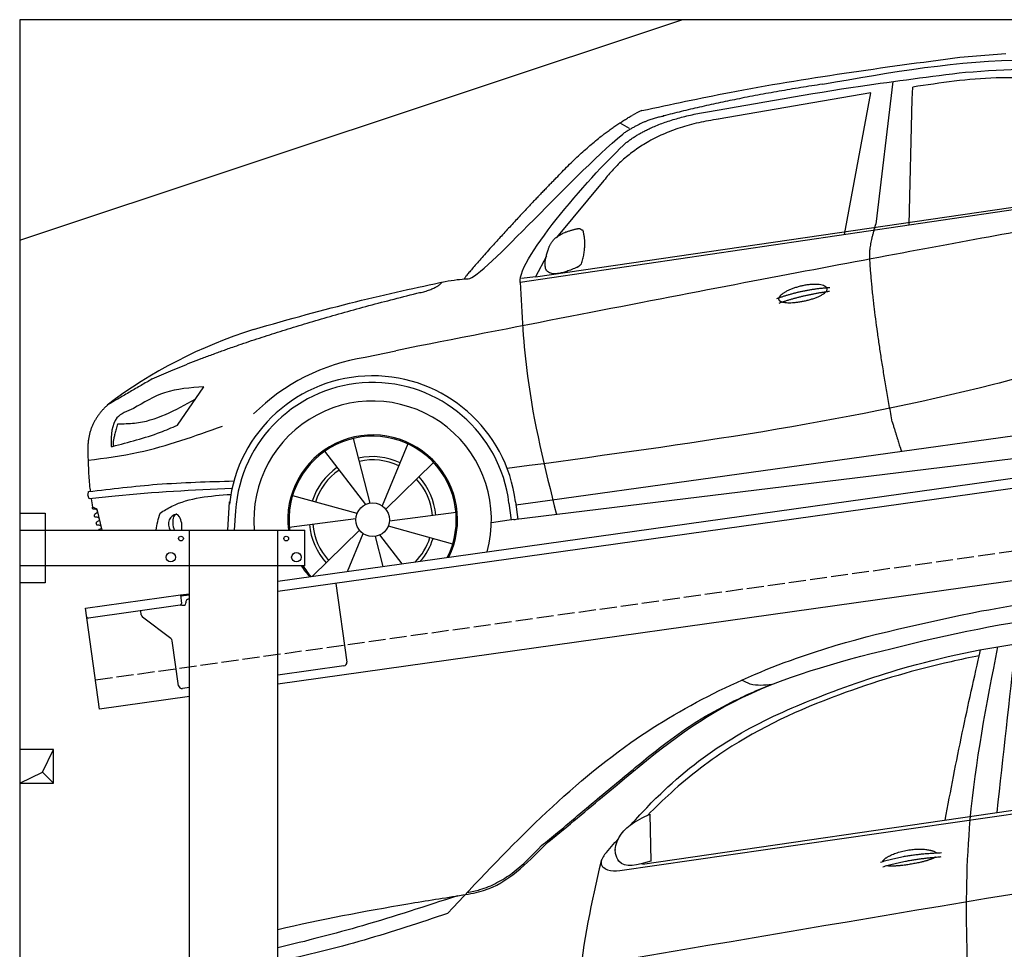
# Model space of a CAD drawing. Extents: x 524 to 6324, y 115 to 5440.
# Tile 2 of 3: x 524 to 3424, y 2701 to 5440. Entities that reach past the tile are written whole.
import ezdxf

# ---------------------------------------------------------------- set-up
doc = ezdxf.new("R2010")
doc.units = 0
doc.header["$LTSCALE"] = 10
doc.header["$MEASUREMENT"] = 0
doc.linetypes.add('GEN3', pattern=[6.25, 5, -1.25])
doc.layers.get('0').update_dxf_attribs({"linetype": 'CONTINUOUS'})
for name, color, linetype in [('3', 6, 'GEN3'), ('BREAKTHROUGH', 1, 'CONTINUOUS'), ('CAR', 1, 'CONTINUOUS')]:
    doc.layers.add(name, color=color, linetype=linetype)
doc.layers.add('AM_0', color=7, linetype='CONTINUOUS', lineweight=30)

# ---------------------------------------------------------------- blocks, each defined once
blk = doc.blocks.new('car_150_')
at = {"layer": 'CAR'}
for p, q in [((6993.7, 5277.2), (7129.2, 5288.8)), ((6796.4, 5203.8), (6750.1, 4783)), ((6731.9, 5170.4), (6283.3, 5089.2)), ((6657.9, 4752.4), (6731.9, 5170.4)), ((6853.7, 5152.6), (6855.4, 5188)), ((6848, 4782.8), (6853.7, 5152.6)), ((5993.7, 5075.5), (6021.3, 5060)), ((5703.5, 4603.8), (7806, 4931.3)), ((5748.6, 4619.9), (7887.1, 4949.3)), ((5948.1, 4905.6), (5809.7, 4736.5)), ((5780.5, 4681.2), (5748.6, 4619.9)), ((5748.6, 4619.9), (5707.7, 4614.5)), ((5249.2, 4379.1), (5338.8, 4399.4)), ((4697.5, 4174.8), (4774.2, 4288.5)), ((7646, 4233.7), (5761.2, 3956.2)), ((5689.3, 3904.2), (7721.3, 4169.7)), ((5267.2, 3949.5), (5216.9, 4139.6)), ((5377, 4125.1), (5302.6, 3941.6)), ((5131.5, 4101.3), (5253.2, 3945.1)), ((5313.4, 3931.7), (5452.9, 4070.3)), ((5734.4, 4063.7), (5670.2, 4054.4)), ((4848.5, 3866.9), (4853.3, 3950.1)), ((5228.7, 3918.3), (5038.9, 3969.8)), ((5676.1, 3953), (5682.6, 3903)), ((5695.3, 3956.7), (5702.3, 3904.6)), ((5761.2, 3956.2), (5696.7, 3946.7)), ((4463, 3925.5), (4449.3, 3931.7)), ((4478.1, 3864), (4463, 3925.5)), ((4871, 3924.2), (4867.7, 3867.1)), ((5520.5, 3924.4), (5324.3, 3897.1)), ((5029.4, 3876.7), (5225.5, 3904)), ((5689.3, 3904.2), (5624.9, 3894.7)), ((5693.6, 3903), (5693.4, 3904.4)), ((5236.4, 3869.4), (5098.3, 3732.1)), ((5201.8, 3747.5), (5247.2, 3859.5)), ((5321.2, 3882.8), (5511, 3831.3)), ((5282.7, 3851.6), (5306.1, 3763)), ((5362.6, 3771.4), (5296.6, 3856))]:
    blk.add_line(p, q, dxfattribs=at)
blk.add_circle((5274.9, 3900.5), 49.6, dxfattribs=at)
for centre, radius, start, end in [((6122, 4949.8), 174.5, 111.2882, 121.9546), ((5356.2, 3104.6), 1422.1, 107.8766, 127.519), ((5347.7, 3787.7), 599.5, 99.4563, 135.2463), ((5274.9, 3900.5), 424.2, 7.6054, 174.1435), ((5274.9, 3900.5), 404.6, 7.4461, 176.652), ((5274.9, 3900.5), 350, 344.7595, 185.4081), ((5274.9, 3900.5), 250, 334.2204, 187.3999), ((5274.9, 3900.5), 246.4, 333.6424, 187.5031), ((5274.9, 3900.5), 186.2, 64.7762, 103.2667), ((5274.9, 3900.5), 176.5, 64.6018, 103.1816), ((5274.9, 3900.5), 186.2, 124.7762, 163.2667), ((5274.9, 3900.5), 176.5, 124.6018, 163.1816), ((5274.9, 3900.5), 176.5, 4.6018, 43.1816), ((5274.9, 3900.5), 186.2, 4.7762, 43.2667), ((5274.9, 3900.5), 176.5, 184.6018, 223.1816), ((5274.9, 3900.5), 186.2, 184.7762, 223.2667), ((5274.9, 3900.5), 176.5, 315.6124, 343.1816), ((5274.9, 3900.5), 186.2, 319.3932, 343.2667), ((5274.9, 3900.5), 250, 213.2019, 222.6786), ((5274.9, 3900.5), 246.4, 213.7482, 223.2566), ((5274.9, 3900.5), 350, 217.4387, 217.626)]:
    blk.add_arc(centre, radius, start, end, dxfattribs=at)
for centre, major_axis, ratio, start_param, end_param in [((4699.7, 3882.5), (4.4, -29.4), 0.870747, 3.078863, 5.190641), ((4699.8, 3882.5), (-4.4, 29.6), 0.439627, 4.05108, 8.39242), ((4699.7, 3882.6), (4.4, -29.5), 0.784824, 3.019947, 3.143719)]:
    blk.add_ellipse(centre, major_axis=major_axis, ratio=ratio, start_param=start_param, end_param=end_param, dxfattribs=at)
for points in [[(6058.7, 5112.4), (6315.6, 5167.8), (6993.6, 5277.2)], [(6590.3, 5194.3), (7191.5, 5270.3), (7389.2, 5264.7)], [(7010.2, 5233), (7365.4, 5231.9), (7863.2, 4999)], [(6252.1, 5110.1), (6701.9, 5189.7), (7011, 5233.1)], [(7280.4, 5213.4), (7100.8, 5216.9), (6855.4, 5188)], [(5483, 4604.3), (5518.2, 4610.1), (5547.5, 4613)], [(5703.5, 4603.8), (5727.7, 4327.2), (5815.9, 3920.7)], [(7654.8, 4478.5), (7099.9, 4313.4), (5734.4, 4063.7)], [(4774.2, 4288.5), (4659.3, 4269.8), (4567.9, 4222.9)], [(4521.8, 4177.7), (4571.6, 4179.9), (4749.3, 4251.6)], [(4567.9, 4222.9), (4519.6, 4194.8), (4502.9, 4113.4)], [(4435.2, 4069.4), (4583.3, 4094.2), (4831, 4173.4)], [(4506.8, 4110.9), (4647.6, 4153.7), (4697.5, 4174.8)], [(4502.9, 4113.4), (4503.1, 4110.8), (4506.8, 4110.9)], [(4437.7, 3977.1), (4639.7, 4000.1), (4865.6, 4011.8)], [(4439.9, 3955.5), (4435.9, 3967.1), (4437.7, 3977.1)], [(4860.2, 3989.6), (4515.7, 3964.4), (4439.9, 3955.5)], [(4648.5, 3915.5), (4682.8, 3935.6), (4856.8, 3972.2)], [(4452, 3925), (4450.8, 3925.8), (4449.5, 3930), (4449.3, 3931.7)], [(4455.1, 3908.2), (4458.1, 3913), (4464.2, 3915.7), (4462.2, 3923.2), (4452, 3925)], [(4457.8, 3901.6), (4456.6, 3902.4), (4455.3, 3906.6), (4455.1, 3908.2)], [(4461, 3884.9), (4463.9, 3889.5), (4470, 3892.3), (4467.9, 3899.7), (4457.8, 3901.6)], [(4463.7, 3878.2), (4462.5, 3879), (4461.2, 3883.2), (4461, 3884.9)]]:
    blk.add_spline(points, degree=3, dxfattribs=at)
for points, degree in [([(6590.3, 5194.3), (6342.2, 5155.3), (6121.6, 5097.1)], 2), ([(6013, 5017.6), (6096.2, 5083.6), (6251.3, 5110.3)], 2), ([(5803.2, 4907.4), (5922.7, 5036.5), (6029.7, 5097.9)], 2), ([(6284.4, 5088.8), (6061.8, 5056.7), (5948.1, 4905.6)], 2), ([(6123.2, 5096.2), (6065.8, 5086.5), (6002.6, 5043)], 2), ([(5547.5, 4613), (5577.3, 4598.4), (5843.2, 4907.6), (6002.6, 5043)], 3), ([(5703.8, 4603.3), (5695, 4674.1), (5922.8, 4934.4), (6013, 5017.6)], 3), ([(5803.2, 4907.4), (5732.5, 4835), (5644.3, 4736.7), (5532.9, 4612.6), (5539.4, 4612.3)], 4), ([(7979.4, 4899), (7725, 4888.3), (5338.8, 4399.4)], 2), ([(5837.6, 4753), (5865, 4763.1), (5877.9, 4763.9)], 2), ([(5877.9, 4763.9), (5884.9, 4758.8), (5887.3, 4759.1)], 2), ([(5883.9, 4659.5), (5901.1, 4713.7), (5887.3, 4759.1)], 2), ([(6732.8, 4687.3), (6731.1, 4718.4), (6750.1, 4783)], 2), ([(5785.9, 4700), (5794.1, 4735.6), (5837.6, 4753)], 2), ([(5871.8, 4649.8), (5747.2, 4591.7), (5785.9, 4700)], 2), ([(6803, 4201), (6743.7, 4508.9), (6732.8, 4687.3)], 2), ([(5871.8, 4649.8), (5877.4, 4652.5), (5883.9, 4659.5)], 2), ([(4919.6, 4458.1), (5131.9, 4523.6), (5319.2, 4569), (5483, 4604.3)], 3), ([(5399.6, 4569.1), (5453.7, 4579.5), (5474.4, 4601.9)], 2), ([(6460.2, 4561.7), (6532.3, 4589.4), (6615.8, 4595.9)], 2), ([(6467.2, 4548.7), (6538.3, 4574), (6615.5, 4584.7)], 2), ([(4622.5, 4310.5), (4903.3, 4440.5), (5399.6, 4569.1)], 2), ([(4622.5, 4310.5), (4492.9, 4233.7)], 1), ([(4492.9, 4233.7), (4430.6, 4178.8), (4434.3, 4093)], 2), ([(4521.8, 4177.7), (4507.9, 4132), (4508.6, 4113.8)], 2), ([(6803, 4201), (6822.6, 4138.3), (6831.4, 4112.8)], 2), ([(4508.6, 4113.8), (4511.9, 4114.1), (4510.2, 4111.7)], 2), ([(4445.5, 3956.2), (4446.7, 3948), (4448, 3939.9), (4449.3, 3931.7)], 3), ([(4637.5, 3865.3), (4639.1, 3881.6), (4643.8, 3898.6), (4648.5, 3915.5)], 3)]:
    blk.add_open_spline(points, degree=degree, dxfattribs=at)
for points, degree, knots in [([(6465.7, 4559.3), (6463.6, 4567.3), (6482, 4586.6), (6560.8, 4618.6), (6657.6, 4599.5), (6576.9, 4555.6), (6492.9, 4543.8), (6467.7, 4551.3), (6465.7, 4559.3)], 5, [0, 0, 0, 0, 0, 0, 0.300106, 0.500106, 0.700106, 1, 1, 1, 1, 1, 1]), ([(4434.3, 4093), (4435.5, 4060.6), (4436.9, 4022.1), (4441.6, 3983.8), (4442.4, 3977.7)], 3, [0, 0, 0, 0, 97.108013, 115.616313, 115.616313, 115.616313, 115.616313]), ([(4467.9, 3864), (4468.3, 3864.8), (4470.3, 3867.4), (4478.3, 3867.4), (4474, 3879.3), (4467.4, 3878.6), (4463.7, 3878.2)], 3, [2.682731, 2.682731, 2.682731, 2.682731, 5.656821, 12.3267, 20.012637, 30.346325, 30.346325, 30.346325, 30.346325])]:
    blk.add_open_spline(points, degree=degree, knots=knots, dxfattribs=at)
blk = doc.blocks.new('Car 175  EG')
at = {"layer": 'CAR'}
for p, q in [((15904.4, 2206.8), (17534.5, 2444.4)), ((15837.3, 2188.3), (17534.5, 2433.4)), ((15925.3, 2353.7), (15928.4, 2215.5)), ((15904.4, 2206.8), (15903.1, 2208.3))]:
    blk.add_line(p, q, dxfattribs=at)
for points, degree, knots in [([(16902.4, 2952.8), (17016.6, 2972.7), (17226.3, 3009.3), (17438, 3029.4), (17534.5, 3037.6)], 3, [0, 0, 0, 0, 347.738814, 638.059887, 638.059887, 638.059887, 638.059887]), ([(15618.2, 2264.7), (15674.3, 2311.2), (15844.4, 2452.1), (16141.1, 2707.5), (16615.8, 2842.2), (17080.9, 2943.8), (17393.7, 2966.3), (17534.5, 2975.9)], 3, [0, 0, 0, 0, 218.844855, 663.888154, 1156.086056, 1672.421782, 2095.069104, 2095.069104, 2095.069104, 2095.069104]), ([(15870.3, 2323.5), (15905.1, 2361.8), (16002.8, 2464), (16183.7, 2597.6), (16428.6, 2705), (16716.3, 2804.6), (17034, 2867.2), (17259.6, 2884.4), (17358.3, 2891.9)], 3, [117.352309, 117.352309, 117.352309, 117.352309, 272.540859, 541.806129, 784.156862, 1072.446581, 1454.195977, 1751.061842, 1751.061842, 1751.061842, 1751.061842]), ([(16895.9, 2820.7), (16868.2, 2815.3), (16735.5, 2787.6), (16485.8, 2714.9), (16203.2, 2589.4), (16018.5, 2448.5), (15942, 2373.8), (15919.7, 2351.2)], 3, [511.867426, 511.867426, 511.867426, 511.867426, 596.429185, 918.958376, 1290.506038, 1516.177085, 1611.41328, 1611.41328, 1611.41328, 1611.41328]), ([(16611.3, 2214.3), (16614.7, 2222.5), (16638.9, 2239.9), (16692.8, 2256.8), (16739.6, 2253.7), (16764.7, 2244.8), (16770, 2240.2), (16770.2, 2240)], 5, [0.0314681, 0.0314681, 0.0314681, 0.0314681, 0.0314681, 0.0314681, 0.300106, 0.500106, 0.5095952, 0.5095952, 0.5095952, 0.5095952, 0.5095952, 0.5095952]), ([(16766.9, 2227.5), (16763.5, 2225.2), (16746.7, 2217), (16713.5, 2208.3), (16667.2, 2200.5), (16635.8, 2199.7), (16622.5, 2202.2)], 5, [0.6133618, 0.6133618, 0.6133618, 0.6133618, 0.6133618, 0.6133618, 0.700106, 0.9252293, 0.9252293, 0.9252293, 0.9252293, 0.9252293, 0.9252293]), ([(14829.8, 2014.5), (14956.7, 2044), (15138.7, 2078.7), (15321.3, 2107.4), (15375.3, 2115.9)], 3, [321.085946, 321.085946, 321.085946, 321.085946, 711.926076, 875.841352, 875.841352, 875.841352, 875.841352]), ([(15358.8, 2113.3), (15266.1, 2083), (15091.4, 2025.8), (14913.6, 1980.1), (14829.8, 1960.2)], 3, [0, 0, 0, 0, 292.649702, 551.118371, 551.118371, 551.118371, 551.118371]), ([(15330.2, 2061.6), (15248.5, 2034.3), (15083.8, 1979.1), (14915.2, 1938.3), (14829.8, 1919.8)], 3, [0, 0, 0, 0, 258.392711, 520.699184, 520.699184, 520.699184, 520.699184])]:
    blk.add_open_spline(points, degree=degree, knots=knots, dxfattribs=at)
for points in [[(15330.2, 2061.6), (15870.1, 2565), (16411.1, 2831.7), (16902.4, 2952.8)], [(16949.8, 2847.4), (16868.6, 2337.3), (16877.6, 1585.9)], [(16948.4, 2359), (17003.8, 2856)], [(16795.5, 2336.7), (16845.9, 2593.7), (16899.9, 2838.4)], [(15853.5, 2466.7), (15976.5, 2566.2), (16064.6, 2627.3), (16166.6, 2684), (16222.7, 2710.7), (16281, 2735.6)], [(16285, 2736), (16221.4, 2737.4), (16195.8, 2748.8)], [(15606.8, 2261.4), (15654.2, 2299.9), (15721.4, 2357), (15853.5, 2466.7)], [(15928.4, 2215.5), (15834.5, 2215.9), (15824.8, 2238.4), (15868, 2321.6), (15925.3, 2353.7)], [(15375.3, 2115.9), (15436.3, 2129.2), (15618.2, 2264.7)], [(15388.5, 2123.8), (15425.2, 2131.7), (15475.3, 2152.2), (15520.3, 2180.5), (15606.8, 2261.4)], [(15792.7, 2235.3), (15782.6, 2206.6), (15786.7, 2198.8)], [(15782.1, 2215.5), (15719.4, 1855.1), (15749.4, 1418.3)], [(15786.7, 2198.8), (15801.1, 2190.3), (15837.3, 2188.3)]]:
    blk.add_spline(points, degree=3, dxfattribs=at)
for points, degree in [([(15792.7, 2235.3), (15806.1, 2250.8), (15819.6, 2266.3), (15833.2, 2281.7)], 3), ([(15824, 2248.4), (15824.2, 2249), (15824.5, 2249.6), (15824.8, 2250.2)], 3), ([(16605.4, 2212.3), (16678.6, 2237), (16785.1, 2240.6)], 2), ([(15344.8, 1838.9), (16073.8, 1963.9), (16802.9, 2088.9), (17534.5, 2207.8)], 3), ([(16611.9, 2199.1), (16683.9, 2221.3), (16784.3, 2228.9)], 2)]:
    blk.add_open_spline(points, degree=degree, dxfattribs=at)

msp = doc.modelspace()

# ---------------------------------------------------------------- linework, layer by layer
for p, q in [((5824.1, 5440), (524.1, 5440)), ((524.1, 5440), (524.1, 290)), ((524.1, 4790), (2474.1, 5440)), ((1284.1, 3785.2), (3762.9, 4133.6)), ((3770.1, 4104.3), (1284.1, 3754.9)), ((524.1, 3986.2), (599.1, 3986.2)), ((599.1, 3986.2), (599.1, 3781.2)), ((524.1, 3936.2), (1364.1, 3936.2)), ((1024.1, 2266.2), (1024.1, 3936.2)), ((1284.1, 296.2), (1284.1, 3936.2)), ((1364.1, 3831.2), (1364.1, 3936.2)), ((3988.8, 3862.4), (1284.1, 3482.2)), ((1364.1, 3831.2), (524.1, 3831.2)), ((599.1, 3781.2), (524.1, 3781.2)), ((1454.8, 3778.9), (1487.4, 3547.2)), ((717.8, 3705.6), (997.6, 3744.9)), ((997.6, 3744.9), (1024.1, 3748.6)), ((997.6, 3744.9), (1001.1, 3720.2)), ((1024.1, 3744.6), (998.2, 3741)), ((996.8, 3714.5), (727, 3676.6)), ((1004.4, 3714.6), (1009.3, 3715.3)), ((1013.6, 3720.9), (1013.5, 3721.9)), ((1022, 3733.2), (1024.1, 3733.5)), ((759.6, 3408.5), (717.8, 3705.6)), ((882.1, 3686.4), (880.5, 3698.2)), ((969.7, 3616.7), (886, 3679.8)), ((992.3, 3477.6), (973.6, 3610.1)), ((1478.9, 3535.9), (1284.1, 3508.5)), ((1024.1, 3471.9), (1003.5, 3469.1)), ((1024.1, 3445.7), (759.6, 3408.5))]:
    msp.add_line(p, q)
for centre, radius in [((999.1, 3911.2), 7), ((1309.1, 3911.2), 7), ((969.1, 3856.2), 14), ((1339.1, 3856.2), 14)]:
    msp.add_circle(centre, radius)
for centre, radius, start, end in [((996.1, 3719.5), 5, 278, 8), ((1003.7, 3719.5), 5, 221.2367, 278), ((1008.6, 3720.2), 5, 278, 8), ((1023.4, 3723.3), 10, 98, 188), ((892, 3687.8), 10, 188, 233), ((726.3, 3681.5), 5, 188, 278), ((963.7, 3608.7), 10, 8, 53), ((1477.5, 3545.8), 10, 278, 8), ((1002.2, 3479), 10, 188, 278)]:
    msp.add_arc(centre, radius, start, end)
at = {"layer": '3'}
msp.add_line((747.5, 3494.7), (5754.9, 4198.4), dxfattribs=at)
at = {"layer": 'BREAKTHROUGH'}
for p, q in [((591.5, 3223), (624.1, 3290)), ((524.1, 3190), (591.5, 3223)), ((591.2, 3222.8), (624.1, 3190))]:
    msp.add_line(p, q, dxfattribs=at)
msp.add_lwpolyline([(624.1, 3290), (524.1, 3290), (524.1, 3190), (624.1, 3190)], close=True, dxfattribs=at)

# ---------------------------------------------------------------- block references
at = {"layer": 'AM_0', "rotation": 359.5505213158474}
msp.add_blockref('car_150_', (-3741.7, 107.4), dxfattribs=at)
at = {"layer": 'AM_0'}
msp.add_blockref('Car 175  EG', (-13545.7, 745.1), dxfattribs=at)

doc.saveas('drawing.dxf')
